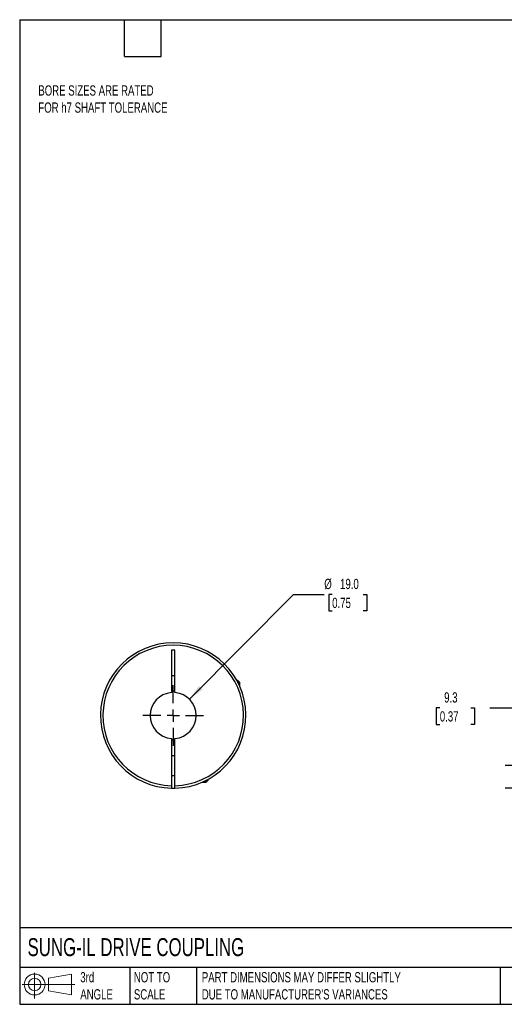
# Model space of a CAD drawing. Header units: millimetres. Extents: x 13 to 546, y 13 to 419.
# Tile 1 of 3: x 13 to 213, y 13 to 419. Entities that reach past the tile are written whole.
import ezdxf

# ---------------------------------------------------------------- set-up
doc = ezdxf.new("R2010")
doc.units = ezdxf.units.MM
doc.header["$LTSCALE"] = 2
doc.linetypes.add('SLD-Center', pattern=[19.05, 15.24, -1.27, 1.27, -1.27])
doc.linetypes.add('SLD-Solid', pattern=[0])
doc.layers.add('CENTER', color=40, linetype='SLD-Center')
doc.layers.add('SLD-DEFPOINTS', color=7, linetype='Continuous')
doc.layers.add('DIMENSIONS', color=140, linetype='SLD-Solid', lineweight=25)
doc.layers.add('TEXT', color=140, linetype='SLD-Solid', lineweight=25)
doc.styles.add('SLDTEXTSTYLE0', font='TXT', dxfattribs={"width": 0.7})
doc.dimstyles.new('SLDDIMSTYLE2', dxfattribs={"dimtxt": 4.316016, "dimasz": 6.604, "dimexe": 0, "dimexo": 0.0625, "dimgap": 1.079004, "dimtad": 0, "dimtih": 1, "dimtoh": 1, "dimdec": 1, "dimrnd": 1e-09, "dimzin": 12, "dimdsep": 46, "dimtxsty": 'SLDTEXTSTYLE0', "dimsah": 1, "dimcen": 0.09, "dimadec": 0, "dimazin": 3, "dimtfac": 1, "dimtdec": 1, "dimtmove": 0, "dimatfit": 0, "dimfxl": 0, "dimfrac": 2, "dimtolj": 1, "dimtzin": 12, "dimarcsym": 0})
doc.dimstyles.new('SLDDIMSTYLE3', dxfattribs={"dimtxt": 4.316016, "dimasz": 6.604, "dimexe": 0, "dimexo": 0.0625, "dimgap": 1.079004, "dimtad": 0, "dimtih": 1, "dimtoh": 1, "dimdec": 1, "dimrnd": 1e-09, "dimzin": 4, "dimdsep": 46, "dimtxsty": 'SLDTEXTSTYLE0', "dimsah": 1, "dimcen": 0, "dimadec": 0, "dimazin": 1, "dimtfac": 1, "dimtdec": 1, "dimtofl": 0, "dimtmove": 0, "dimatfit": 3, "dimfxl": 0, "dimfrac": 2, "dimtolj": 1, "dimtzin": 12, "dimarcsym": 0})

# ---------------------------------------------------------------- blocks, each defined once
blk = doc.blocks.new('Block11')
at = {"color": 7, "linetype": 'SLD-Solid', "lineweight": 18}
for p, q in [((5.18, 10.62), (5.18, 0)), ((10.96, 8.33), (20.35, 10.06)), ((10.96, 3.19), (10.96, 8.33)), ((20.35, 10.06), (20.35, 1.46)), ((0, 5.76), (21.75, 5.76)), ((10.96, 3.19), (20.35, 1.46))]:
    blk.add_line(p, q, dxfattribs=at)
for radius in [4.3, 2.57]:
    blk.add_circle((5.18, 5.76), radius, dxfattribs=at)
blk = doc.blocks.new('Block12')
at = {"layer": 'SLD-DEFPOINTS'}
blk.add_blockref('Block11', (0, 0), dxfattribs=at)
blk = doc.blocks.new('_D_3')
at = {"layer": 'DIMENSIONS'}
for p, q in [((186.03, 135.06), (184.58, 135.06)), ((184.58, 135.06), (184.58, 128.2)), ((198.85, 135.06), (200.3, 135.06)), ((200.3, 135.06), (200.3, 128.2)), ((206.63, 135.06), (219.33, 135.06)), ((219.33, 135.06), (219.33, 111.2)), ((184.58, 128.2), (186.03, 128.2)), ((200.3, 128.2), (198.85, 128.2)), ((240.81, 111.2), (212.98, 111.2)), ((241.95, 101.91), (212.98, 101.91)), ((219.33, 101.91), (219.33, 89.21))]:
    blk.add_line(p, q, dxfattribs=at)
for points in [[(219.33, 111.2), (220.35, 117.81), (218.32, 117.81)], [(219.33, 101.91), (218.32, 95.31), (220.35, 95.31)]]:
    blk.add_solid(points, dxfattribs=at)
at = {"layer": 'DIMENSIONS', "char_height": 4.233, "attachment_point": 1, "style": 'SLDTEXTSTYLE0'}
for s, insert in [('9.3', (187.82, 141.48)), ('0.37', (186.03, 133.66))]:
    blk.add_mtext(s, dxfattribs=dict(at, insert=insert))
blk = doc.blocks.new('_D_8')
at = {"layer": 'DIMENSIONS'}
for p, q in [((82.71, 138.65), (125.66, 181.9)), ((125.66, 181.9), (138.36, 181.9)), ((141.62, 181.9), (140.17, 181.9)), ((140.17, 181.9), (140.17, 175.04)), ((154.45, 181.9), (155.89, 181.9)), ((155.89, 181.9), (155.89, 175.04)), ((140.17, 175.04), (141.62, 175.04)), ((155.89, 175.04), (154.45, 175.04))]:
    blk.add_line(p, q, dxfattribs=at)
blk.add_solid([(82.71, 138.65), (88.09, 142.62), (86.65, 144.05)], dxfattribs=at)
at = {"layer": 'DIMENSIONS', "char_height": 4.233, "attachment_point": 1, "style": 'SLDTEXTSTYLE0'}
for s, insert in [('%%c', (138.36, 188.33)), ('19.0', (144.88, 188.33)), ('0.75', (141.62, 180.5))]:
    blk.add_mtext(s, dxfattribs=dict(at, insert=insert))
blk = doc.blocks.new('SW_CENTERMARKSYMBOL_3')
at = {"layer": 'CENTER', "color": 0}
for p, q in [((0, 5.08), (0, 12.54)), ((-5.08, 0), (-12.54, 0)), ((0, 0), (-2.54, 0)), ((0, 0), (0, 2.54)), ((0, 0), (0, -2.54)), ((0, 0), (2.54, 0)), ((5.08, 0), (12.54, 0)), ((0, -5.08), (0, -12.54))]:
    blk.add_line(p, q, dxfattribs=at)

msp = doc.modelspace()

# ---------------------------------------------------------------- linework, layer by layer
for p, q in [((76.77, 158.9), (75.27, 158.9)), ((75.27, 158.9), (75.27, 141.37)), ((76.77, 141.37), (76.77, 158.9)), ((75.27, 148.4), (76.77, 148.4)), ((102.72, 146.3), (102.34, 146.3)), ((103.52, 145.5), (102.72, 146.3)), ((103.52, 145.5), (102.76, 145.5)), ((103.52, 143.89), (103.52, 145.5)), ((75.27, 122.43), (75.27, 102.91)), ((76.77, 102.91), (76.77, 122.43)), ((76.77, 115.2), (75.27, 115.2)), ((75.27, 107.2), (76.77, 107.2)), ((88.01, 104.4), (89.62, 104.4)), ((89.62, 104.4), (90.42, 105.2)), ((89.62, 104.4), (89.62, 105.16)), ((90.42, 105.2), (90.42, 105.59))]:
    msp.add_line(p, q)
at = {"flags": 128}
msp.add_lwpolyline([(75.27, 101.91), (76.02, 101.9), (76.77, 101.91)], dxfattribs=at)
for radius, start, end in [(30, 271.4325, 268.5675), (29, 271.482, 268.518), (9.5, 94.5281, 265.4719), (10, 85.6988, 94.3012), (9.5, 274.5281, 85.4719), (10, 265.6988, 274.3012)]:
    msp.add_arc((76.02, 131.9), radius, start, end)
for points in [[(75.27, 102.91), (75.27, 102.78), (75.27, 102.65), (75.27, 102.41), (75.27, 102.3), (75.27, 102.02), (75.27, 101.91), (75.27, 101.91)], [(76.77, 101.91), (76.77, 101.91), (76.77, 101.94), (76.77, 102.04), (76.77, 102.11), (76.77, 102.39), (76.77, 102.65), (76.77, 102.91)]]:
    msp.add_open_spline(points, degree=3, knots=[0, 0, 0, 0, 0.25, 0.25, 0.5, 0.5, 1, 1, 1, 1])
at = {"layer": 'TEXT'}
for p, q in [((12.7, 419.1), (546.1, 419.1)), ((12.7, 419.1), (12.7, 12.7)), ((55.88, 403.86), (55.88, 419.1)), ((71.12, 403.86), (71.12, 419.1)), ((55.88, 403.86), (71.12, 403.86)), ((546.1, 44.25), (12.7, 44.25)), ((546.1, 27.94), (12.7, 27.94)), ((58.09, 27.94), (58.09, 12.7)), ((85.67, 27.94), (85.67, 12.7)), ((210.97, 27.94), (210.97, 12.7)), ((12.7, 12.7), (546.1, 12.7))]:
    msp.add_line(p, q, dxfattribs=at)

# ---------------------------------------------------------------- block references
at = {"layer": 'CENTER'}
msp.add_blockref('SW_CENTERMARKSYMBOL_3', (76.02, 131.9), dxfattribs=at)
at = {"layer": 'SLD-DEFPOINTS'}
msp.add_blockref('Block12', (13.68, 15.11), dxfattribs=at)

# ---------------------------------------------------------------- texts
at = {"layer": 'TEXT', "attachment_point": 1, "style": 'SLDTEXTSTYLE0'}
for s, insert, char_height in [('BORE SIZES ARE RATED ^JFOR h7 SHAFT TOLERANCE', (20.39, 392), 4.2333), ('SUNG-IL DRIVE COUPLING', (15.93, 40), 7.4083), ('3rd^JANGLE', (37.7, 25.99), 4.233), ('NOT TO^JSCALE', (59.81, 25.99), 4.2333), ("PART DIMENSIONS MAY DIFFER SLIGHTLY ^JDUE TO MANUFACTURER'S VARIANCES", (87.83, 25.99), 4.2333)]:
    msp.add_mtext(s, dxfattribs=dict(at, insert=insert, char_height=char_height))

# ---------------------------------------------------------------- dimensions: what is measured, and where the dimension line sits
at = {"layer": 'DIMENSIONS'}
dim = msp.add_diameter_dim_2p(p1=(69.33, 125.16), p2=(82.71, 138.65), dimstyle='SLDDIMSTYLE3', dxfattribs=at)
dim.commit()
dim.dimension.update_dxf_attribs({"geometry": '_D_8', "text_midpoint": (148.03, 181.9), "dimtype": 163})
dim = msp.add_linear_dim(base=(219.33, 111.2), p1=(244.49, 101.91), p2=(243.35, 111.2), angle=90, dimstyle='SLDDIMSTYLE2', dxfattribs=at)
dim.commit()
dim.dimension.update_dxf_attribs({"geometry": '_D_3', "text_midpoint": (219.33, 135.06), "dimtype": 160})

doc.saveas('drawing.dxf')
